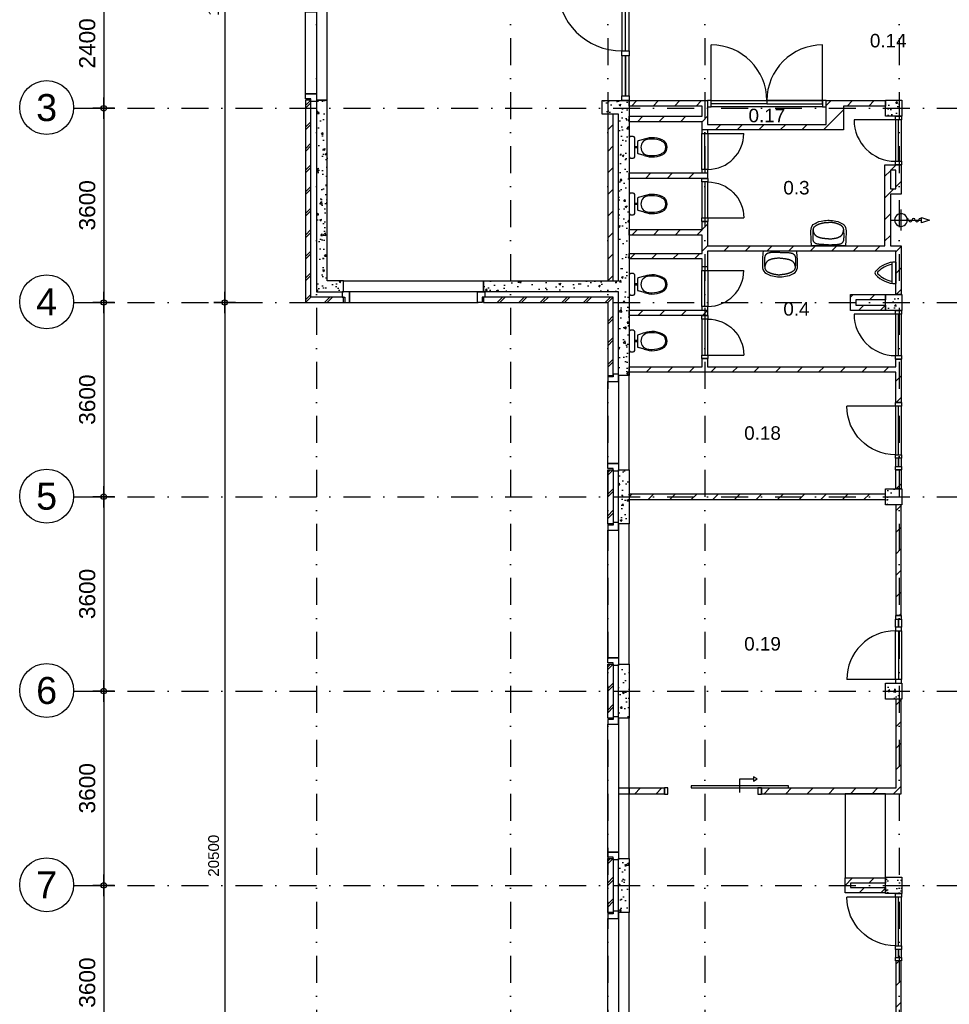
# Model space of a CAD drawing. Header units: millimetres. Extents: x -5500 to 79887, y -71178 to 5500.
# Tile 8 of 18: x -5500 to 11732, y -24402 to -6160. Entities that reach past the tile are written whole.
import ezdxf
from ezdxf.enums import TextEntityAlignment as Align

# ---------------------------------------------------------------- set-up
doc = ezdxf.new("R2010")
doc.units = ezdxf.units.MM
doc.header["$LTSCALE"] = 100
doc.linetypes.add('p_stramien$0$DASHDOT', pattern=[1, 0.5, -0.25, 0, -0.25])
for name, color, linetype in [('A--A21--_BUITENWAND', 9, 'Continuous'), ('A--A22--_BINNENWAND', 9, 'Continuous'), ('A--A28--_KONSTRUKTIES', 9, 'Continuous'), ('A--L21--_BUITENWAND', 4, 'Continuous'), ('A--L22--_BINNENWAND', 7, 'Continuous'), ('A--L28--_KONSTRUKTIES', 4, 'Continuous'), ('A--L31--_BUITENKOZIJN', 4, 'Continuous'), ('A--L32--_BINNENKOZIJN', 4, 'Continuous'), ('A--L65--_BEVEILIGING', 1, 'Continuous'), ('A--L74--_VASTE-SANITAIR-VOORZ', 1, 'Continuous'), ('A--L79--_VASTE-INRICHTING', 1, 'Continuous'), ('A--M$1A_MAATVOERING', 1, 'Continuous'), ('A--T$1A_0_25MM', 4, 'Continuous'), ('p_stramien$0$A--L$7A-_STRAMIEN', 250, 'p_stramien$0$DASHDOT'), ('p_stramien$0$A--M$1A_MAATVOERING', 1, 'Continuous'), ('p_stramien$0$A--T$1A_0_50MM', 3, 'Continuous')]:
    doc.layers.add(name, color=color, linetype=linetype)
doc.styles.add('p_stramien$0$TEXT-0_30', font='arial.ttf', dxfattribs={"height": 300})
doc.styles.add('p_stramien$0$TEXT-0_50', font='arial.ttf', dxfattribs={"height": 500})
doc.styles.add('TEXT-0_20', font='arial.ttf', dxfattribs={"height": 200})
doc.styles.add('TEXT-0_25', font='arial.ttf', dxfattribs={"height": 250})
doc.dimstyles.new('DIM-2', dxfattribs={"dimscale": 100, "dimtxt": 2, "dimasz": 1, "dimexe": 0, "dimexo": 0, "dimgap": 0, "dimtad": 0, "dimdec": 0, "dimzin": 0, "dimdsep": 46, "dimtxsty": 'TEXT-0_20', "dimblk1": 'MAATPUNT', "dimblk2": 'MAATPUNT', "dimsah": 1, "dimcen": 0, "dimse1": 1, "dimse2": 1, "dimclrd": 9, "dimclre": 1, "dimclrt": 2, "dimazin": 0, "dimtfac": 0.75, "dimtdec": 0, "dimtix": 1, "dimtmove": 2, "dimatfit": 3, "dimfxl": 0, "dimtvp": 1, "dimtolj": 1, "dimtzin": 0, "dimarcsym": 0})
doc.dimstyles.new('p_stramien$0$DIM-3', dxfattribs={"dimscale": 100, "dimtxt": 3, "dimasz": 1, "dimexe": 0, "dimexo": 0, "dimgap": 0, "dimtad": 0, "dimdec": 0, "dimzin": 0, "dimdsep": 46, "dimtxsty": 'p_stramien$0$TEXT-0_30', "dimblk1": 'p_stramien$0$MAATPUNT', "dimblk2": 'p_stramien$0$MAATPUNT', "dimsah": 1, "dimcen": 0, "dimse1": 1, "dimse2": 1, "dimclrd": 9, "dimclre": 1, "dimclrt": 3, "dimazin": 0, "dimtfac": 0.75, "dimtdec": 0, "dimtix": 1, "dimtmove": 2, "dimatfit": 3, "dimfxl": 0, "dimtvp": 1, "dimtolj": 1, "dimtzin": 0, "dimarcsym": 0})
pattern_1 = [(45, (0, 50), (-200, 200), []), (45, (50, 50), (-200, 200), [])]
pattern_2 = [(45, (0, 0), (-200, 200), [])]

# ---------------------------------------------------------------- blocks, each defined once
blk = doc.blocks.new('bu_koz_2600')
at = {"layer": 'A--L21--_BUITENWAND', "color": 9}
blk.add_lwpolyline([(0, -300), (2600, -300), (2600, -100), (0, -100)], close=True, dxfattribs=at)
at = {"layer": 'A--L31--_BUITENKOZIJN', "color": 1}
for points in [[(-25, 0), (25, 0), (25, 100), (115, 100), (115, -100), (-25, -100), (-25, 0)], [(2625, 0), (2575, 0), (2575, 100), (2485, 100), (2485, -100), (2625, -100), (2625, 0)]]:
    blk.add_lwpolyline(points, dxfattribs=at)
at = {"layer": 'A--L31--_BUITENKOZIJN', "color": 9}
blk.add_lwpolyline([(115, 100), (2485, 100), (2485, -100), (115, -100)], close=True, dxfattribs=at)
blk = doc.blocks.new('bu_koz_1750')
at = {"layer": 'A--L31--_BUITENKOZIJN', "color": 1}
for points in [[(0, 1775), (0, 1725), (-100, 1725), (-100, 1635), (100, 1635), (100, 1775), (0, 1775)], [(0, -25), (0, 25), (-100, 25), (-100, 115), (100, 115), (100, -25), (0, -25)]]:
    blk.add_lwpolyline(points, dxfattribs=at)
at = {"layer": 'A--L31--_BUITENKOZIJN', "color": 9}
for points in [[(100, 0), (300, 0), (300, 1750), (100, 1750)], [(-100, 115), (-100, 1635), (100, 1635), (100, 115)]]:
    blk.add_lwpolyline(points, close=True, dxfattribs=at)
blk = doc.blocks.new('bi_koz_800')
at = {"layer": 'A--L32--_BINNENKOZIJN', "color": 1}
for points in [[(-57, 733), (57, 733), (57, 800), (-57, 800)], [(0, 733), (57, 733), (57, 67), (0, 67)], [(-57, 0), (57, 0), (57, 67), (-57, 67)]]:
    blk.add_lwpolyline(points, close=True, dxfattribs=at)
at = {"layer": 'A--L32--_BINNENKOZIJN', "color": 9}
blk.add_lwpolyline([(-57, 733), (57, 733), (57, 67), (-57, 67)], close=True, dxfattribs=at)
blk.add_lwpolyline([(57, 733), (723, 733)], dxfattribs=at)
blk.add_arc((57, 733), 666, 270, 0, dxfattribs=at)
blk = doc.blocks.new('bi_koz_900')
at = {"layer": 'A--L32--_BINNENKOZIJN', "color": 1}
for points in [[(57, -67), (-57, -67), (-57, 0), (57, 0)], [(0, -67), (-57, -67), (-57, -833), (0, -833)], [(57, -900), (-57, -900), (-57, -833), (57, -833)]]:
    blk.add_lwpolyline(points, close=True, dxfattribs=at)
at = {"layer": 'A--L32--_BINNENKOZIJN', "color": 9}
blk.add_lwpolyline([(-57, -67), (-823, -67)], dxfattribs=at)
blk.add_lwpolyline([(57, -67), (-57, -67), (-57, -833), (57, -833)], close=True, dxfattribs=at)
blk.add_arc((-57, -67), 766, 180, 270, dxfattribs=at)
blk = doc.blocks.new('bi_koz_1250')
at = {"layer": 'A--L32--_BINNENKOZIJN', "color": 1}
for points in [[(-57, -67), (57, -67), (57, 0), (-57, 0)], [(0, -67), (57, -67), (57, -967), (0, -967)], [(-57, -1034), (57, -1034), (57, -967), (-57, -967)], [(-57, -1250), (57, -1250), (57, -1183), (-57, -1183)]]:
    blk.add_lwpolyline(points, close=True, dxfattribs=at)
at = {"layer": 'A--L32--_BINNENKOZIJN', "color": 9}
for points in [[(-57, -67), (57, -67), (57, -967), (-57, -967)], [(-57, -1034), (0, -1034), (0, -1183), (-57, -1183)], [(0, -1034), (57, -1034), (57, -1183), (0, -1183)]]:
    blk.add_lwpolyline(points, close=True, dxfattribs=at)
blk.add_lwpolyline([(57, -67), (957, -67)], dxfattribs=at)
blk.add_arc((57, -67), 900, 270, 0, dxfattribs=at)
blk = doc.blocks.new('bi_koz_sfd_1800')
at = {"layer": 'A--L32--_BINNENKOZIJN', "color": 1}
for points in [[(-57, -67), (57, -67), (57, 0), (-57, 0)], [(57, -500), (57, -2300), (97, -2300), (97, -500)], [(-57, -1800), (57, -1800), (57, -1733), (-57, -1733)]]:
    blk.add_lwpolyline(points, close=True, dxfattribs=at)
at = {"layer": 'A--L32--_BINNENKOZIJN', "color": 7}
blk.add_lwpolyline([(-28, -1400), (222, -1400), (222, -1650)], dxfattribs=at)
for points in [[(181, -1650), (222, -1720), (263, -1650)], [(222, -1650), (222, -1650), (222, -1650)]]:
    blk.add_lwpolyline(points, close=True, dxfattribs=at)
blk = doc.blocks.new('bi_koz_2210')
at = {"color": 9}
blk.add_lwpolyline([(-57, -90), (-1257, -90)], dxfattribs=at)
at = {"layer": 'A--L32--_BINNENKOZIJN', "color": 1}
for points in [[(78, -90), (-57, -90), (-57, 0), (78, 0)], [(10.5, -90), (-57, -90), (-57, -1290), (10.5, -1290)], [(78, -1380), (-57, -1380), (-57, -1290), (78, -1290)], [(78, -2210), (-57, -2210), (-57, -2120), (78, -2120)]]:
    blk.add_lwpolyline(points, close=True, dxfattribs=at)
at = {"layer": 'A--L32--_BINNENKOZIJN', "color": 9}
for points in [[(78, -90), (-57, -90), (-57, -1290), (78, -1290)], [(10.5, -1380), (-57, -1380), (-57, -2120), (10.5, -2120)], [(78, -1380), (10.5, -1380), (10.5, -2120), (78, -2120)]]:
    blk.add_lwpolyline(points, close=True, dxfattribs=at)
blk.add_arc((-57, -90), 1200, 180, 270, dxfattribs=at)
blk = doc.blocks.new('brand_slh')
at = {"layer": 'A--L65--_BEVEILIGING', "color": 1, "linetype": 'Continuous'}
for p, q in [((0, 196), (0, -195)), ((-196, 0), (379, 0))]:
    blk.add_line(p, q, dxfattribs=at)
at = {"layer": 'A--L65--_BEVEILIGING'}
blk.add_lwpolyline([(379, -50), (379, 50), (529, 0), (379, -50)], dxfattribs=at)
at = {"layer": 'A--L65--_BEVEILIGING', "color": 1, "linetype": 'Continuous'}
for centre, major_axis, start_param, end_param in [((0, 0), (82.9, 82.9), 5.497787, 8.63938), ((0, 0), (82.9, 82.9), 2.356194, 5.497787), ((109, 0), (22.4, 22.4), 5.504308, 6.956896), ((172, 0), (-22.1, 22.1), 0.785398, 3.926991), ((234, 0), (-22.1, 22.1), 3.926991, 7.068583), ((297, 0), (-22.1, 22.1), 0.785398, 3.926991), ((360, 0), (-22.3, 22.3), -0.778194, 0.778194)]:
    blk.add_ellipse(centre, major_axis=major_axis, ratio=1, start_param=start_param, end_param=end_param, dxfattribs=at)
blk = doc.blocks.new('bi_koz_2200')
at = {"layer": 'A--L32--_BINNENKOZIJN', "color": 9}
for points in [[(67, 0), (67, 1033)], [(2133, 0), (2133, 1033)]]:
    blk.add_lwpolyline(points, dxfattribs=at)
at = {"layer": 'A--L32--_BINNENKOZIJN', "color": 1}
for points in [[(67, -114), (67, 0), (0, 0), (0, -114)], [(67, -57), (67, 0), (1100, 0), (1100, -57)], [(2133, -57), (2133, 0), (1100, 0), (1100, -57)], [(2200, -114), (2200, 0), (2133, 0), (2133, -114)]]:
    blk.add_lwpolyline(points, close=True, dxfattribs=at)
at = {"layer": 'A--L32--_BINNENKOZIJN', "color": 9}
blk.add_lwpolyline([(67, -114), (67, 0), (2133, 0), (2133, -114)], close=True, dxfattribs=at)
for centre, start, end in [((67, 0), 0, 90), ((2133, 0), 90, 180)]:
    blk.add_arc(centre, 1033, start, end, dxfattribs=at)
blk = doc.blocks.new('wc12')
at = {"layer": 'A--L74--_VASTE-SANITAIR-VOORZ'}
for points in [[(-25, 200), (-75, 200)], [(-275, 150), (-168, 119)], [(-150, -95), (-150, 95)], [(-150, 12), (-100, 12)], [(-100, 175), (-100, -175)], [(0, -175), (0, 175)], [(-275, -150), (-168, -119)], [(-150, -12), (-100, -12)], [(-75, -200), (-25, -200)]]:
    blk.add_lwpolyline(points, dxfattribs=at)
for centre, radius, start, end in [((-75, 175), 25, 90, 180), ((-25, 175), 25, 0, 90), ((-548, 0), 152, 132.075, 227.925), ((-555, 0), 125, 111.1002, 248.8998), ((-426, -237), 415, 68.7289, 122.6922), ((-421, -307), 461, 90.4601, 112.8114), ((-421, -307), 461, 82.9751, 90.4601), ((-365, 0), 150, 270, 90), ((-175, 95), 25, 0, 74.0547), ((-426, 237), 415, 237.3078, 291.2711), ((-421, 307), 461, 247.1886, 269.5399), ((-421, 307), 461, 269.5399, 277.0249), ((-175, -95), 25, 285.9454, 0), ((-75, -175), 25, 180, 270), ((-25, -175), 25, 270, 0)]:
    blk.add_arc(centre, radius, start, end, dxfattribs=at)
blk = doc.blocks.new('wt07')
at = {"layer": 'A--L74--_VASTE-SANITAIR-VOORZ'}
for points in [[(313, 0), (-313, 0)], [(0, -21), (-33, -21), (-61, -21), (-85, -22), (-106, -22), (-123, -23), (-138, -24), (-151, -25), (-162, -25), (-172, -26), (-181, -28), (-188, -29), (-195, -30), (-202, -31), (-208, -33), (-213, -34), (-218, -36), (-223, -37), (-227, -39), (-232, -41), (-236, -44), (-240, -46), (-244, -48), (-248, -51), (-251, -53), (-254, -56), (-257, -59), (-260, -61), (-263, -64), (-265, -67), (-267, -70), (-269, -73), (-271, -76), (-273, -79), (-275, -82), (-276, -85), (-278, -88), (-279, -91), (-280, -95), (-281, -98), (-282, -102), (-283, -106), (-283, -110), (-284, -114), (-284, -119), (-285, -124), (-285, -129), (-285, -135), (-285, -141), (-285, -148), (-286, -155), (-286, -162), (-286, -170), (-286, -178), (-286, -186), (-286, -194), (-286, -203), (-286, -212), (-286, -220), (-286, -229), (-286, -238), (-286, -246), (-285, -254), (-285, -262), (-285, -269), (-284, -276), (-283, -283), (-283, -289), (-282, -295), (-281, -300), (-281, -305), (-280, -309), (-279, -314), (-278, -318), (-277, -322), (-276, -325), (-274, -329), (-273, -332), (-271, -336), (-269, -339), (-267, -343), (-265, -346), (-263, -349), (-260, -353), (-257, -356), (-253, -360), (-250, -363), (-246, -367), (-242, -370), (-237, -373), (-232, -376), (-228, -379), (-222, -382), (-217, -385), (-212, -388), (-206, -391), (-201, -393), (-195, -396), (-190, -398), (-184, -401), (-178, -403), (-173, -405), (-167, -407), (-161, -409), (-155, -411), (-149, -413), (-144, -415), (-138, -416), (-132, -418), (-126, -419), (-120, -421), (-113, -422), (-107, -423), (-101, -425), (-95, -426), (-89, -427), (-82, -428), (-76, -430), (-70, -431), (-63, -432), (-57, -433), (-50, -433), (-44, -434), (-37, -435), (-30, -435), (-23, -435), (-16, -435), (-8, -435), (0, -435)], [(-1, -128), (-19, -129), (-34, -130), (-47, -131), (-59, -132), (-70, -133), (-79, -134), (-88, -135), (-95, -136), (-103, -137), (-110, -138), (-116, -139), (-123, -141), (-129, -142), (-135, -143), (-140, -144), (-146, -146), (-151, -147), (-156, -149), (-162, -150), (-167, -152), (-172, -153), (-177, -155), (-182, -157), (-186, -159), (-191, -160), (-196, -162), (-200, -164), (-205, -167), (-209, -169), (-214, -171), (-218, -174), (-222, -177), (-226, -179), (-229, -183), (-233, -186), (-236, -189), (-240, -193), (-243, -196), (-246, -200), (-249, -204), (-252, -208), (-254, -211), (-257, -215), (-259, -219), (-262, -224), (-264, -228), (-266, -233), (-268, -238), (-270, -243), (-272, -249), (-273, -256), (-275, -263), (-277, -271), (-278, -281), (-280, -292), (-281, -302)], [(3, -21), (36, -21), (64, -22), (88, -22), (109, -23), (126, -24), (141, -25), (154, -25), (165, -26), (175, -28), (183, -29), (191, -30), (198, -31), (205, -32), (210, -34), (216, -35), (221, -37), (226, -39), (230, -41), (235, -43), (239, -45), (243, -47), (247, -50), (250, -52), (253, -55), (257, -57), (260, -60), (262, -63), (265, -66), (267, -69), (270, -72), (272, -75), (274, -78), (276, -81), (277, -84), (279, -87), (280, -90), (281, -93), (283, -97), (283, -100), (284, -104), (285, -108), (286, -112), (286, -116), (286, -121), (287, -126), (287, -131), (287, -137), (287, -143), (287, -150), (288, -157), (288, -164), (288, -172), (288, -180), (288, -188), (288, -196), (288, -205), (288, -213), (288, -222), (288, -231), (287, -239), (287, -248), (287, -256), (286, -264), (286, -271), (285, -278), (285, -285), (284, -291), (283, -296), (283, -302), (282, -306), (281, -311), (280, -315), (279, -320), (278, -323), (277, -327), (275, -331), (274, -334), (272, -337), (270, -341), (268, -344), (266, -348), (263, -351), (260, -354), (257, -358), (254, -361), (250, -365), (246, -368), (242, -371), (238, -375), (233, -378), (228, -381), (223, -384), (218, -387), (212, -389), (207, -392), (201, -395), (196, -397), (190, -400), (184, -402), (179, -404), (173, -406), (167, -408), (161, -410), (156, -412), (150, -414), (144, -415), (138, -417), (132, -418), (126, -420), (120, -421), (114, -423), (108, -424), (101, -425), (95, -426), (89, -428), (83, -429), (76, -430), (70, -431), (63, -432), (57, -433), (51, -434), (44, -434), (37, -435), (31, -435), (24, -435), (16, -435), (8, -435), (0, -435)], [(3, -128), (21, -129), (36, -130), (50, -131), (61, -132), (72, -133), (81, -134), (90, -136), (98, -137), (105, -138), (112, -139), (118, -140), (125, -141), (131, -143), (137, -144), (142, -145), (148, -147), (153, -148), (158, -150), (164, -151), (169, -153), (174, -154), (179, -156), (184, -158), (188, -160), (193, -162), (198, -164), (202, -166), (207, -168), (211, -170), (215, -173), (220, -175), (224, -178), (227, -181), (231, -184), (235, -187), (238, -191), (242, -194), (245, -198), (248, -202), (251, -205), (253, -209), (256, -213), (258, -217), (261, -221), (263, -225), (265, -230), (267, -234), (269, -240), (271, -245), (273, -251), (275, -257), (277, -265), (278, -273), (280, -283), (281, -293), (282, -304)], [(-11, -474), (11, -474)]]:
    blk.add_lwpolyline(points, dxfattribs=at)
for centre, radius, start, end in [((1981, -239), 2306, 174.0507, 180.9706), ((-1981, -239), 2306, 359.0294, 5.9493), ((-177, -288), 148, 176.284, 225.3667), ((-325, -278), 1.182765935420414e-11, 180, 170.5377), ((177, -288), 148, 314.6333, 3.716), ((-59, -93), 374, 233.4244, 257.8715), ((17, 259), 733, 257.8715, 267.7873), ((-17, 259), 733, 272.2127, 282.1285), ((59, -93), 374, 282.1285, 306.5756)]:
    blk.add_arc(centre, radius, start, end, dxfattribs=at)
blk = doc.blocks.new('urinoir9')
at = {"layer": 'A--L74--_VASTE-SANITAIR-VOORZ'}
for points in [[(-75, 194), (-75, -194)], [(0, 200), (0, -200)]]:
    blk.add_lwpolyline(points, dxfattribs=at)
for centre, radius, start, end in [((0, -300), 500, 90, 138.1973), ((-336, 0), 49.9, 138.1971, 221.7927), ((-316, 0), 25, 125.8539, 234.1316), ((21, -335), 500, 101.0779, 134.703), ((0, 300), 500, 221.4905, 270), ((21, 335), 500, 225.297, 258.9221)]:
    blk.add_arc(centre, radius, start, end, dxfattribs=at)
blk = doc.blocks.new('p_stramien$0$stramien')
at = {"layer": 'p_stramien$0$A--M$1A_MAATVOERING', "color": 1}
blk.add_circle((0, 0), 500, dxfattribs=at)
at = {"layer": 'p_stramien$0$A--T$1A_0_50MM', "style": 'p_stramien$0$TEXT-0_50'}
blk.add_attdef('AS', text='', height=500, dxfattribs=at).set_placement((0, 0), align=Align.MIDDLE_CENTER)
blk = doc.blocks.new('p_stramien$0$MAATPUNT')
at = {"color": 9, "linetype": 'Continuous'}
for p, q in [((0, 2), (0, -2)), ((-2, 0), (2, 0))]:
    blk.add_line(p, q, dxfattribs=at)
at = {"color": 1, "linetype": 'Continuous'}
blk.add_circle((0, 0), 0.5, dxfattribs=at)
blk = doc.blocks.new('*D268')
at = {"layer": 'p_stramien$0$A--M$1A_MAATVOERING', "color": 9, "lineweight": -2}
blk.add_line((-3941, -5500), (-3941, -7700), dxfattribs=at)
at = {"layer": 'p_stramien$0$A--M$1A_MAATVOERING', "color": 9, "lineweight": -2, "xscale": 100, "yscale": 100, "zscale": 100}
for p, rotation in [((-3941, -5400), 90), ((-3941, -7800), 270)]:
    blk.add_blockref('p_stramien$0$MAATPUNT', p, dxfattribs=dict(at, rotation=rotation))
at = {"layer": 'p_stramien$0$A--M$1A_MAATVOERING', "color": 3, "insert": (-4247, -6600), "char_height": 300, "attachment_point": 5, "rotation": 90, "style": 'p_stramien$0$TEXT-0_30'}
blk.add_mtext('\\A1;2400', dxfattribs=at)
blk = doc.blocks.new('*D279')
at = {"layer": 'p_stramien$0$A--M$1A_MAATVOERING', "color": 9, "lineweight": -2}
blk.add_line((-3941, -7900), (-3941, -11300), dxfattribs=at)
at = {"layer": 'p_stramien$0$A--M$1A_MAATVOERING', "color": 9, "lineweight": -2, "xscale": 100, "yscale": 100, "zscale": 100}
for p, rotation in [((-3941, -7800), 90), ((-3941, -11400), 270)]:
    blk.add_blockref('p_stramien$0$MAATPUNT', p, dxfattribs=dict(at, rotation=rotation))
at = {"layer": 'p_stramien$0$A--M$1A_MAATVOERING', "color": 3, "insert": (-4247, -9600), "char_height": 300, "attachment_point": 5, "rotation": 90, "style": 'p_stramien$0$TEXT-0_30'}
blk.add_mtext('\\A1;3600', dxfattribs=at)
blk = doc.blocks.new('*D273')
at = {"layer": 'p_stramien$0$A--M$1A_MAATVOERING', "color": 9, "lineweight": -2}
blk.add_line((-3941, -11500), (-3941, -14900), dxfattribs=at)
at = {"layer": 'p_stramien$0$A--M$1A_MAATVOERING', "color": 9, "lineweight": -2, "xscale": 100, "yscale": 100, "zscale": 100}
for p, rotation in [((-3941, -11400), 90), ((-3941, -15000), 270)]:
    blk.add_blockref('p_stramien$0$MAATPUNT', p, dxfattribs=dict(at, rotation=rotation))
at = {"layer": 'p_stramien$0$A--M$1A_MAATVOERING', "color": 3, "insert": (-4247, -13200), "char_height": 300, "attachment_point": 5, "rotation": 90, "style": 'p_stramien$0$TEXT-0_30'}
blk.add_mtext('\\A1;3600', dxfattribs=at)
blk = doc.blocks.new('*D269')
at = {"layer": 'p_stramien$0$A--M$1A_MAATVOERING', "color": 9, "lineweight": -2}
blk.add_line((-3941, -15100), (-3941, -18500), dxfattribs=at)
at = {"layer": 'p_stramien$0$A--M$1A_MAATVOERING', "color": 9, "lineweight": -2, "xscale": 100, "yscale": 100, "zscale": 100}
for p, rotation in [((-3941, -15000), 90), ((-3941, -18600), 270)]:
    blk.add_blockref('p_stramien$0$MAATPUNT', p, dxfattribs=dict(at, rotation=rotation))
at = {"layer": 'p_stramien$0$A--M$1A_MAATVOERING', "color": 3, "insert": (-4247, -16800), "char_height": 300, "attachment_point": 5, "rotation": 90, "style": 'p_stramien$0$TEXT-0_30'}
blk.add_mtext('\\A1;3600', dxfattribs=at)
blk = doc.blocks.new('*D296')
at = {"layer": 'p_stramien$0$A--M$1A_MAATVOERING', "color": 9, "lineweight": -2}
blk.add_line((-3941, -18700), (-3941, -22100), dxfattribs=at)
at = {"layer": 'p_stramien$0$A--M$1A_MAATVOERING', "color": 9, "lineweight": -2, "xscale": 100, "yscale": 100, "zscale": 100}
for p, rotation in [((-3941, -18600), 90), ((-3941, -22200), 270)]:
    blk.add_blockref('p_stramien$0$MAATPUNT', p, dxfattribs=dict(at, rotation=rotation))
at = {"layer": 'p_stramien$0$A--M$1A_MAATVOERING', "color": 3, "insert": (-4247, -20400), "char_height": 300, "attachment_point": 5, "rotation": 90, "style": 'p_stramien$0$TEXT-0_30'}
blk.add_mtext('\\A1;3600', dxfattribs=at)
blk = doc.blocks.new('*D281')
at = {"layer": 'p_stramien$0$A--M$1A_MAATVOERING', "color": 9, "lineweight": -2}
blk.add_line((-3941, -22300), (-3941, -25700), dxfattribs=at)
at = {"layer": 'p_stramien$0$A--M$1A_MAATVOERING', "color": 9, "lineweight": -2, "xscale": 100, "yscale": 100, "zscale": 100}
for p, rotation in [((-3941, -22200), 90), ((-3941, -25800), 270)]:
    blk.add_blockref('p_stramien$0$MAATPUNT', p, dxfattribs=dict(at, rotation=rotation))
at = {"layer": 'p_stramien$0$A--M$1A_MAATVOERING', "color": 3, "insert": (-4247, -24000), "char_height": 300, "attachment_point": 5, "rotation": 90, "style": 'p_stramien$0$TEXT-0_30'}
blk.add_mtext('\\A1;3600', dxfattribs=at)
blk = doc.blocks.new('MAATPUNT')
at = {"color": 9, "linetype": 'Continuous'}
for p, q in [((0, 2), (0, -2)), ((-2, 0), (2, 0))]:
    blk.add_line(p, q, dxfattribs=at)
at = {"color": 1, "linetype": 'Continuous'}
blk.add_circle((0, 0), 0.5, dxfattribs=at)
blk = doc.blocks.new('*D148')
at = {"layer": 'A--M$1A_MAATVOERING', "color": 9, "lineweight": -2}
blk.add_line((-1700, -100), (-1700, -11300), dxfattribs=at)
at = {"layer": 'A--M$1A_MAATVOERING', "color": 9, "lineweight": -2, "xscale": 100, "yscale": 100, "zscale": 100}
for p, rotation in [((-1700, 0), 90), ((-1700, -11400), 270)]:
    blk.add_blockref('MAATPUNT', p, dxfattribs=dict(at, rotation=rotation))
at = {"layer": 'A--M$1A_MAATVOERING', "color": 2, "insert": (-1904.2, -5700), "char_height": 200, "attachment_point": 5, "rotation": 90, "style": 'TEXT-0_20'}
blk.add_mtext('\\A1;11400', dxfattribs=at)
blk = doc.blocks.new('*D149')
at = {"layer": 'A--M$1A_MAATVOERING', "color": 9, "lineweight": -2}
blk.add_line((-1700, -11500), (-1700, -31800), dxfattribs=at)
at = {"layer": 'A--M$1A_MAATVOERING', "color": 9, "lineweight": -2, "xscale": 100, "yscale": 100, "zscale": 100}
for p, rotation in [((-1700, -11400), 90), ((-1700, -31900), 270)]:
    blk.add_blockref('MAATPUNT', p, dxfattribs=dict(at, rotation=rotation))
at = {"layer": 'A--M$1A_MAATVOERING', "color": 2, "insert": (-1904.2, -21650), "char_height": 200, "attachment_point": 5, "rotation": 90, "style": 'TEXT-0_20'}
blk.add_mtext('\\A1;20500', dxfattribs=at)
blk = doc.blocks.new('p_stramien')
at = {"layer": 'p_stramien$0$A--L$7A-_STRAMIEN', "ltscale": 10}
for points in [[(0, 4500), (0, -70400)], [(3600, 4500), (3600, -70400)], [(5400, 4500), (5400, -70400)], [(7200, 4500), (7200, -70400)], [(10800, 4500), (10800, -70400)], [(-4500.1, -7800), (42100, -7800)], [(-4500.1, -11400), (42100, -11400)], [(-4500.1, -15000), (42100, -15000)], [(-4500.1, -18600), (42100, -18600)], [(-4500.1, -22200), (42100, -22200)]]:
    blk.add_lwpolyline(points, dxfattribs=at)
at = {"layer": 'p_stramien$0$A--L$7A-_STRAMIEN', "rotation": 360}
for p, values in [((-5000, -7788.1), {'AS': '3'}), ((-5000, -11388.1), {'AS': '4'}), ((-5000, -14988.1), {'AS': '5'}), ((-5000, -18588.1), {'AS': '6'}), ((-5000, -22188.1), {'AS': '7'})]:
    blk.add_blockref('p_stramien$0$stramien', p, dxfattribs=at).add_auto_attribs(values)
at = {"layer": 'p_stramien$0$A--M$1A_MAATVOERING'}
for base, p1, p2, picture, middle in [((-3940.8, -7800), (0, -5400), (0, -7800), '*D268', (-4247.1, -6600)), ((-3940.8, -11400), (0, -7800), (0, -11400), '*D279', (-4247.1, -9600)), ((-3940.8, -15000), (0, -11400), (0, -15000), '*D273', (-4247.1, -13200)), ((-3940.8, -18600), (0, -15000), (0, -18600), '*D269', (-4247.1, -16800)), ((-3940.8, -22200), (0, -18600), (0, -22200), '*D296', (-4247.1, -20400)), ((-3940.8, -25800), (0, -22200), (0, -25800), '*D281', (-4247.1, -24000))]:
    dim = blk.add_linear_dim(base=base, p1=p1, p2=p2, angle=90, dimstyle='p_stramien$0$DIM-3', dxfattribs=at)
    dim.commit()
    dim.dimension.update_dxf_attribs({"geometry": picture, "text_midpoint": middle})

msp = doc.modelspace()

# ---------------------------------------------------------------- hatches: boundary and pattern name
at = {"layer": 'A--A21--_BUITENWAND'}
h = msp.add_hatch(dxfattribs=at)
h.set_pattern_fill('BAKSTEEN', color=256, scale=100, style=0)
h.set_pattern_definition(pattern_1)
h.paths.add_polyline_path([(-200, -11400), (500, -11400), (500, -11300), (-100, -11300), (-100, -7650), (-200, -7650)])
h = msp.add_hatch(dxfattribs=at)
h.set_pattern_fill('CONCRETE2', color=256, scale=25, style=0)
h.paths.add_polyline_path([(0, -11200), (500, -11200), (500, -11000), (200, -11000), (200, -7650), (0, -7650)])
h = msp.add_hatch(dxfattribs=at)
h.set_pattern_fill('CONCRETE2', color=256, scale=25, style=0)
h.paths.add_polyline_path([(3100, -11000), (3100, -11200), (5600, -11200), (5600, -12750), (5800, -12750), (5800, -7660), (5300, -7660), (5300, -7910), (5600, -7910), (5600, -11000)])
h = msp.add_hatch(dxfattribs=at)
h.set_pattern_fill('BAKSTEEN', color=256, scale=100, style=0)
h.set_pattern_definition(pattern_1)
h.paths.add_polyline_path([(3100, -11300), (3100, -11400), (5400, -11400), (5400, -12750), (5500, -12750), (5500, -11300)])
h = msp.add_hatch(dxfattribs=at)
h.set_pattern_fill('BAKSTEEN', color=256, scale=100, style=0)
h.set_pattern_definition(pattern_1)
h.paths.add_polyline_path([(5400, -14500), (5400, -15500), (5500, -15500), (5500, -14500)])
h = msp.add_hatch(dxfattribs=at)
h.set_pattern_fill('CONCRETE2', color=256, scale=25, style=0)
h.paths.add_polyline_path([(5600, -14500), (5600, -15500), (5800, -15500), (5800, -14500)])
h = msp.add_hatch(dxfattribs=at)
h.set_pattern_fill('BAKSTEEN', color=256, scale=100, style=0)
h.set_pattern_definition(pattern_1)
h.paths.add_polyline_path([(5400, -18100), (5400, -19100), (5500, -19100), (5500, -18100)])
h = msp.add_hatch(dxfattribs=at)
h.set_pattern_fill('CONCRETE2', color=256, scale=25, style=0)
h.paths.add_polyline_path([(5600, -18100), (5600, -19100), (5800, -19100), (5800, -18100)])
h = msp.add_hatch(dxfattribs=at)
h.set_pattern_fill('BAKSTEEN', color=256, scale=100, style=0)
h.set_pattern_definition(pattern_1)
h.paths.add_polyline_path([(5400, -21700), (5400, -22700), (5500, -22700), (5500, -21700)])
h = msp.add_hatch(dxfattribs=at)
h.set_pattern_fill('CONCRETE2', color=256, scale=25, style=0)
h.paths.add_polyline_path([(5600, -21700), (5600, -22700), (5800, -22700), (5800, -21700)])
at = {"layer": 'A--A22--_BINNENWAND'}
h = msp.add_hatch(dxfattribs=at)
h.set_pattern_fill('KALKZANDSTEEN', color=256, scale=100, style=0)
h.set_pattern_definition(pattern_2)
h.paths.add_polyline_path([(7250, -7660), (5800, -7660), (5800, -7760), (7150, -7760), (7150, -7950), (5800, -7950), (5800, -8050), (7150, -8050), (7150, -8200), (9770, -8200), (9770, -7760), (10550, -7760), (10550, -7660), (9450, -7660), (9450, -8100), (7250, -8100)])
h = msp.add_hatch(dxfattribs=at)
h.set_pattern_fill('KALKZANDSTEEN', color=256, scale=100, style=0)
h.set_pattern_definition(pattern_2)
h.paths.add_polyline_path([(5500, -11000), (5500, -7910), (5400, -7910), (5400, -11000)])
h = msp.add_hatch(dxfattribs=at)
h.set_pattern_fill('KALKZANDSTEEN', color=256, scale=100, style=0)
h.set_pattern_definition(pattern_2)
h.paths.add_polyline_path([(7150, -10050), (5800, -10050), (5800, -10150), (7150, -10150), (7150, -10490), (5800, -10490), (5800, -10590), (7150, -10590), (7150, -10740), (7250, -10740), (7250, -10450), (10740, -10450), (10740, -11250), (10840, -11250), (10840, -10350), (10640, -10350), (10640, -9395), (10840, -9395), (10840, -8850), (10540, -8850), (10540, -10350), (7250, -10350), (7250, -9900), (7150, -9900)])
h.paths.add_polyline_path([(10640, -8950), (10740, -8950), (10740, -9295), (10640, -9295)], flags=16)
h = msp.add_hatch(dxfattribs=at)
h.set_pattern_fill('KALKZANDSTEEN', color=256, scale=100, style=0)
h.set_pattern_definition(pattern_2)
h.paths.add_polyline_path([(7250, -9000), (5800, -9000), (5800, -9100), (7250, -9100)])
h = msp.add_hatch(dxfattribs=at)
h.set_pattern_fill('KALKZANDSTEEN', color=256, scale=100, style=0)
h.set_pattern_definition(pattern_2)
h.paths.add_polyline_path([(10550, -11550), (10550, -11450), (10000, -11450), (10000, -11350), (10550, -11350), (10550, -11250), (9900, -11250), (9900, -11550)])
h = msp.add_hatch(dxfattribs=at)
h.set_pattern_fill('KALKZANDSTEEN', color=256, scale=100, style=0)
h.set_pattern_definition(pattern_2)
h.paths.add_polyline_path([(7250, -11540), (5800, -11540), (5800, -11640), (7250, -11640)])
h = msp.add_hatch(dxfattribs=at)
h.set_pattern_fill('KALKZANDSTEEN', color=256, scale=100, style=0)
h.set_pattern_definition(pattern_2)
h.paths.add_polyline_path([(7150, -12590), (5800, -12590), (5800, -12690), (10740, -12690), (10740, -13253), (10840, -13253), (10840, -12450), (10740, -12450), (10740, -12590), (7250, -12590), (7250, -12440), (7150, -12440)])
h = msp.add_hatch(dxfattribs=at)
h.set_pattern_fill('KALKZANDSTEEN', color=256, scale=100, style=0)
h.set_pattern_definition(pattern_2)
h.paths.add_polyline_path([(10839.7, -14503), (10739.7, -14503), (10739.7, -14850), (10839.7, -14850)])
h = msp.add_hatch(dxfattribs=at)
h.set_pattern_fill('KALKZANDSTEEN', color=256, scale=100, style=0)
h.set_pattern_definition(pattern_2)
h.paths.add_polyline_path([(5800, -15050), (10550, -15050), (10550, -14950), (5800, -14950)])
h = msp.add_hatch(dxfattribs=at)
h.set_pattern_fill('KALKZANDSTEEN', color=256, scale=100, style=0)
h.set_pattern_definition(pattern_2)
h.paths.add_polyline_path([(10840, -17200), (10840, -15150), (10740, -15150), (10740, -17200)])
h = msp.add_hatch(dxfattribs=at)
h.set_pattern_fill('KALKZANDSTEEN', color=256, scale=100, style=0)
h.set_pattern_definition(pattern_2)
h.paths.add_polyline_path([(8250, -20500), (10840, -20500), (10840, -18750), (10740, -18750), (10740, -20400), (8250, -20400)])
h = msp.add_hatch(dxfattribs=at)
h.set_pattern_fill('KALKZANDSTEEN', color=256, scale=100, style=0)
h.set_pattern_definition(pattern_2)
h.paths.add_polyline_path([(5800, -20500), (6450, -20500), (6450, -20400), (5800, -20400)])
h = msp.add_hatch(dxfattribs=at)
h.set_pattern_fill('KALKZANDSTEEN', color=256, scale=100, style=0)
h.set_pattern_definition(pattern_2)
h.paths.add_polyline_path([(10550, -22340), (10550, -22240), (9900, -22240), (9900, -22160), (10550, -22160), (10550, -22060), (9800, -22060), (9800, -22340)])
h = msp.add_hatch(dxfattribs=at)
h.set_pattern_fill('KALKZANDSTEEN', color=256, scale=100, style=0)
h.set_pattern_definition(pattern_2)
h.paths.add_polyline_path([(10840, -25650), (10840, -23600), (10740, -23600), (10740, -25650)])
at = {"layer": 'A--A28--_KONSTRUKTIES'}
h = msp.add_hatch(dxfattribs=at)
h.set_pattern_fill('CONCRETE2', color=256, scale=25, style=0)
h.paths.add_polyline_path([(10550, -7650), (10550, -7950), (10850, -7950), (10850, -7650)])
h = msp.add_hatch(dxfattribs=at)
h.set_pattern_fill('CONCRETE2', color=256, scale=25, style=0)
h.paths.add_polyline_path([(10550, -11250), (10550, -11550), (10850, -11550), (10850, -11250)])
h = msp.add_hatch(dxfattribs=at)
h.set_pattern_fill('CONCRETE2', color=256, scale=25, style=0)
h.paths.add_polyline_path([(10550, -14850), (10550, -15150), (10850, -15150), (10850, -14850)])
h = msp.add_hatch(dxfattribs=at)
h.set_pattern_fill('CONCRETE2', color=256, scale=25, style=0)
h.paths.add_polyline_path([(10550, -18450), (10550, -18750), (10850, -18750), (10850, -18450)])
h = msp.add_hatch(dxfattribs=at)
h.set_pattern_fill('CONCRETE2', color=256, scale=25, style=0)
h.paths.add_polyline_path([(10550, -22050), (10550, -22350), (10850, -22350), (10850, -22050)])

# ---------------------------------------------------------------- linework, layer by layer
at = {"layer": 'A--L21--_BUITENWAND', "color": 2}
msp.add_lwpolyline([(-200, -11400), (500, -11400), (500, -11300), (-100, -11300), (-100, -7650), (-200, -7650), (-200, -11400)], dxfattribs=at)
at = {"layer": 'A--L21--_BUITENWAND', "color": 3}
msp.add_lwpolyline([(0, -11200), (500, -11200), (500, -11000), (200, -11000), (200, -7650), (0, -7650), (0, -11200)], dxfattribs=at)
for points in [[(3100, -11200), (3100, -11000), (5600, -11000), (5600, -7910), (5300, -7910), (5300, -7660), (5800, -7660), (5800, -12750), (5600, -12750), (5600, -11200), (3100, -11200)], [(5600, -15500), (5600, -14500), (5800, -14500), (5800, -15500)], [(5600, -19100), (5600, -18100), (5800, -18100), (5800, -19100)], [(5600, -22700), (5600, -21700), (5800, -21700), (5800, -22700)]]:
    msp.add_lwpolyline(points, close=True, dxfattribs=at)
at = {"layer": 'A--L21--_BUITENWAND', "color": 2}
for points in [[(3100, -11300), (3100, -11400), (5400, -11400), (5400, -12750), (5500, -12750), (5500, -11300)], [(5400, -15500), (5400, -14500), (5500, -14500), (5500, -15500)], [(5400, -19100), (5400, -18100), (5500, -18100), (5500, -19100)], [(5400, -22700), (5400, -21700), (5500, -21700), (5500, -22700)]]:
    msp.add_lwpolyline(points, close=True, dxfattribs=at)
at = {"layer": 'A--L22--_BINNENWAND', "color": 2}
for points in [[(5800, -7660), (7250, -7660), (7250, -8100), (9450, -8100), (9450, -7660), (10550, -7660), (10550, -7760), (9770, -7760), (9770, -8200), (7150, -8200), (7150, -8050), (5800, -8050), (5800, -7950), (7150, -7950), (7150, -7760), (5800, -7760)], [(5500, -11000), (5500, -7910), (5400, -7910), (5400, -11000)], [(5800, -10050), (7150, -10050), (7150, -9900), (7250, -9900), (7250, -10350), (10540, -10350), (10540, -8850), (10840, -8850), (10840, -9395), (10640, -9395), (10640, -10350), (10840, -10350), (10840, -11250), (10740, -11250), (10740, -10450), (7250, -10450), (7250, -10740), (7150, -10740), (7150, -10590), (5800, -10590), (5800, -10490), (7150, -10490), (7150, -10150), (5800, -10150)], [(5800, -9000), (7250, -9000), (7250, -9100), (5800, -9100)], [(10740, -8950), (10640, -8950), (10640, -9295), (10740, -9295)], [(10550, -11450), (10550, -11550), (9900, -11550), (9900, -11250), (10550, -11250), (10550, -11350), (10000, -11350), (10000, -11450)], [(5800, -11540), (7250, -11540), (7250, -11640), (5800, -11640)], [(5800, -12590), (7150, -12590), (7150, -12440), (7250, -12440), (7250, -12590), (10740, -12590), (10740, -12450), (10840, -12450), (10840, -13253), (10740, -13253), (10740, -12690), (5800, -12690)], [(10739.7, -14503), (10839.7, -14503), (10839.7, -14850), (10739.7, -14850)], [(5800, -15050), (10550, -15050), (10550, -14950), (5800, -14950)], [(10840, -17200), (10840, -15150), (10740, -15150), (10740, -17200)], [(8250, -20500), (10840, -20500), (10840, -18750), (10740, -18750), (10740, -20400), (8250, -20400)], [(5800, -20500), (6450, -20500), (6450, -20400), (5800, -20400)], [(10550, -22240), (10550, -22340), (9800, -22340), (9800, -22060), (10550, -22060), (10550, -22160), (9900, -22160), (9900, -22240)], [(10840, -25650), (10840, -23600), (10740, -23600), (10740, -25650)]]:
    msp.add_lwpolyline(points, close=True, dxfattribs=at)
at = {"layer": 'A--L28--_KONSTRUKTIES', "color": 3}
for points in [[(10550, -7950), (10550, -7650), (10850, -7650), (10850, -7950)], [(10550, -11550), (10550, -11250), (10850, -11250), (10850, -11550)], [(10550, -15150), (10550, -14850), (10850, -14850), (10850, -15150)], [(10550, -18750), (10550, -18450), (10850, -18450), (10850, -18750)], [(10550, -22350), (10550, -22050), (10850, -22050), (10850, -22350)]]:
    msp.add_lwpolyline(points, close=True, dxfattribs=at)
at = {"layer": 'A--L31--_BUITENKOZIJN', "color": 1}
msp.add_lwpolyline([(5800, -20400), (5600, -20400), (5600, -20500), (5800, -20500)], close=True, dxfattribs=at)
at = {"layer": 'A--L79--_VASTE-INRICHTING', "color": 1}
msp.add_lwpolyline([(9800, -22060), (10550, -22060), (10550, -20500), (9800, -20500)], close=True, dxfattribs=at)

# ---------------------------------------------------------------- block references
for name, p in [('p_stramien', (0, 0)), ('bu_koz_1750', (-100, -7650)), ('bi_koz_2200', (7250, -7660)), ('wt07', (8592.7, -10450)), ('urinoir9', (10740, -10850.7)), ('bu_koz_1750', (5500, -14500))]:
    msp.add_blockref(name, p)
at = {"color": 3}
for name, p in [('bi_koz_900', (10790, -7950)), ('bi_koz_800', (7200, -9000)), ('bi_koz_800', (7200, -11540)), ('bi_koz_900', (10790, -11550))]:
    msp.add_blockref(name, p, dxfattribs=at)
for name, p, rotation in [('wc12', (5800, -8525), 180), ('wc12', (5800, -9575), 180), ('brand_slh', (10835.6, -9872.5), 359.9999999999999), ('wc12', (5800, -11065), 180), ('wc12', (5800, -12115), 180), ('bu_koz_2600', (5500, -18100), 90.00000000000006), ('bi_koz_1250', (10789.7, -18450), 180), ('bu_koz_2600', (5500, -21700), 90.00000000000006), ('bi_koz_sfd_1800', (6450, -20450), 90.00000000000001), ('bu_koz_2600', (5500, -25300), 90.00000000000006)]:
    msp.add_blockref(name, p, dxfattribs=dict(rotation=rotation))
at = {"color": 3, "xscale": -1, "rotation": 180}
for p in [(7200, -9100), (7200, -11640)]:
    msp.add_blockref('bi_koz_800', p, dxfattribs=at)
at = {"xscale": -1, "rotation": 180}
for name, p in [('wt07', (9492.7, -10350)), ('bu_koz_2600', (500, -11300))]:
    msp.add_blockref(name, p, dxfattribs=at)
at = {"xscale": -1}
for p in [(10789.7, -13253), (10789.7, -22350)]:
    msp.add_blockref('bi_koz_1250', p, dxfattribs=at)
at = {"layer": 'A--L22--_BINNENWAND', "color": 2}
msp.add_blockref('bi_koz_2210', (5722, -5450), dxfattribs=at)

# ---------------------------------------------------------------- texts
at = {"layer": 'A--T$1A_0_25MM', "char_height": 100, "width": 708.694, "attachment_point": 5, "style": 'TEXT-0_25'}
for s, insert in [('\\H2.5x;0.14', (10600, -6550)), ('\\H2.5x;0.17', (8350, -7937)), ('\\H2.5x;0.3', (8898.5, -9275)), ('\\H2.5x;0.4', (8898.5, -11520)), ('\\H2.5x;0.18', (8270, -13820)), ('\\H2.5x;0.19', (8270, -17725))]:
    msp.add_mtext(s, dxfattribs=dict(at, insert=insert))

# ---------------------------------------------------------------- dimensions: what is measured, and where the dimension line sits
at = {"layer": 'A--M$1A_MAATVOERING'}
for base, p1, p2, picture, middle in [((-1700, -11400), (-200, 0), (-200, -11400), '*D148', (-1904.2, -5700)), ((-1700, -31900), (-200, -11400), (2125, -31900), '*D149', (-1904.2, -21650))]:
    dim = msp.add_linear_dim(base=base, p1=p1, p2=p2, angle=90, dimstyle='DIM-2', dxfattribs=at)
    dim.commit()
    dim.dimension.update_dxf_attribs({"geometry": picture, "text_midpoint": middle})

doc.saveas('drawing.dxf')
